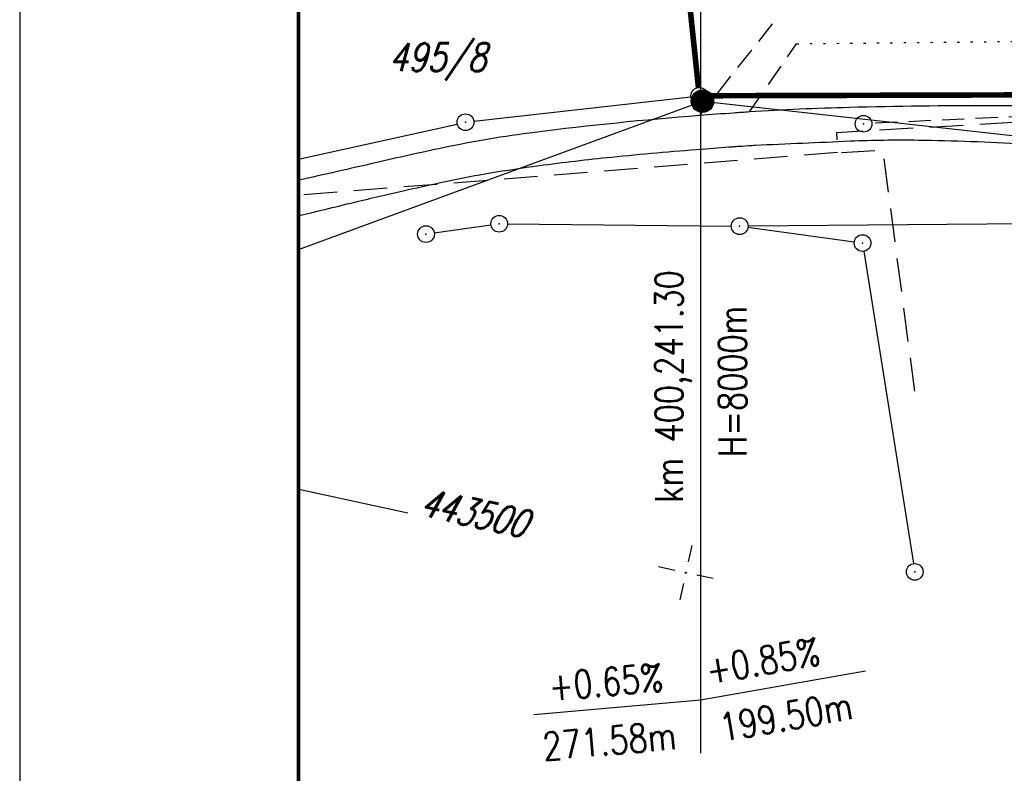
# Model space of a CAD drawing. Extents: x 0 to 1135, y 0 to 420.
# Tile 2 of 77: x 0 to 88, y 80 to 147. Entities that reach past the tile are written whole.
import ezdxf

# ---------------------------------------------------------------- set-up
doc = ezdxf.new("R2010")
doc.units = 0
doc.header["$LTSCALE"] = 2
doc.header["$MEASUREMENT"] = 0
for name, pattern in [('AUSGEZOGEN', [0]), ('GESTRICH-X2', [1.5, 1, -0.5]), ('GESTRICHELTX3', [2.25, 1.5, -0.75]), ('GETRENNTX3', [3.25, 1, -0.75, 0, -0.75, 0, -0.75]), ('PUNKTX2_STR', [0.6, 0.1, -0.5])]:
    doc.linetypes.add(name, pattern=pattern)
doc.layers.get('0').update_dxf_attribs({"color": 8, "linetype": 'AUSGEZOGEN'})
for name, color, linetype in [('BOESCHG', 8, 'AUSGEZOGEN'), ('FBRTOP', 8, 'AUSGEZOGEN'), ('FLSTNR', 8, 'AUSGEZOGEN'), ('GRENZL', 8, 'AUSGEZOGEN'), ('GRENZL-BAB', 7, 'AUSGEZOGEN'), ('GRENZP', 8, 'AUSGEZOGEN'), ('GRENZP-BAB', 7, 'AUSGEZOGEN'), ('NETZ', 250, 'AUSGEZOGEN'), ('NUTZUNG', 8, 'PUNKTX2_STR'), ('NZ', 8, 'AUSGEZOGEN'), ('RAHMEN', 250, 'AUSGEZOGEN'), ('Schmutzw', 30, 'GESTRICH-X2'), ('SCHSYMBOL', 200, 'AUSGEZOGEN'), ('SIGNATUR', 8, 'AUSGEZOGEN'), ('STRASSE', 8, 'AUSGEZOGEN'), ('Telekom', 8, 'GETRENNTX3'), ('W-LTG', 8, 'GESTRICHELTX3'), ('WEG', 8, 'GESTRICH-X2')]:
    doc.layers.add(name, color=color, linetype=linetype)
doc.styles.add('ROMANS', font='romans.shx', dxfattribs={"width": 0.8})

# ---------------------------------------------------------------- blocks, each defined once
blk = doc.blocks.new('IKR')
at = {"color": 0}
for p, q in [((0, 1), (0, 2.5)), ((-2.5, 0), (-1, 0)), ((1, 0), (2.5, 0)), ((0, -2.5), (0, -1))]:
    blk.add_line(p, q, dxfattribs=at)
blk.add_circle((0, 0), 0.05, dxfattribs=at)
blk.add_point((0, 0), dxfattribs=at)
blk = doc.blocks.new('*X18')
at = {"color": 0}
for p, q in [((212.234, 257.394), (213.242, 258.402)), ((212.236, 257.466), (213.169, 258.4)), ((212.237, 257.326), (213.31, 258.399)), ((212.244, 257.262), (213.373, 258.392)), ((212.244, 257.545), (213.09, 258.391)), ((212.254, 257.202), (213.434, 258.381)), ((212.261, 257.633), (213.003, 258.375)), ((212.268, 257.145), (213.491, 258.368)), ((212.284, 257.09), (213.545, 258.351)), ((212.29, 257.732), (212.903, 258.346)), ((212.303, 257.038), (213.597, 258.333)), ((212.324, 256.988), (213.647, 258.312)), ((212.343, 257.856), (212.779, 258.293)), ((212.347, 256.941), (213.694, 258.288)), ((212.372, 256.895), (213.74, 258.263)), ((212.399, 256.852), (213.783, 258.236)), ((212.428, 256.81), (213.825, 258.207)), ((212.459, 256.77), (213.865, 258.176)), ((212.492, 256.732), (213.903, 258.143)), ((212.526, 256.696), (213.939, 258.109)), ((212.563, 256.662), (213.974, 258.073)), ((212.601, 256.629), (214.006, 258.035)), ((212.64, 256.598), (214.037, 257.995)), ((212.682, 256.569), (214.066, 257.953)), ((212.726, 256.542), (214.093, 257.91)), ((212.771, 256.517), (214.119, 257.864)), ((212.819, 256.493), (214.142, 257.817)), ((212.868, 256.472), (214.163, 257.767)), ((212.92, 256.454), (214.182, 257.715)), ((212.975, 256.437), (214.198, 257.661)), ((213.032, 256.424), (214.211, 257.603)), ((213.092, 256.414), (214.222, 257.543)), ((213.156, 256.407), (214.229, 257.479)), ((213.224, 256.404), (214.232, 257.412)), ((213.296, 256.406), (214.23, 257.339)), ((213.375, 256.414), (214.222, 257.26)), ((213.463, 256.43), (214.205, 257.173)), ((213.563, 256.46), (214.176, 257.073)), ((213.686, 256.512), (214.123, 256.949))]:
    blk.add_line(p, q, dxfattribs=at)
blk = doc.blocks.new('SRMAST2')
at = {"color": 0}
blk.add_circle((0, 0), 0.999, dxfattribs=at)
blk.add_point((0, 0), dxfattribs=at)
blk.add_blockref('*X18', (-213.233, -257.403))
blk = doc.blocks.new('GST')
at = {"color": 0}
blk.add_circle((0, 0), 0.75, dxfattribs=at)
blk.add_point((0, 0), dxfattribs=at)
blk = doc.blocks.new('10')
blk.add_blockref('GST', (0, 0))

msp = doc.modelspace()

# ---------------------------------------------------------------- linework, layer by layer
at = {"layer": 'BOESCHG'}
msp.add_lwpolyline([(25, 178.723, 0.001089), (25.469, 178.677, 0.00246), (37.498, 177.596, 0.001356), (51.824, 176.418, -0.001464), (65.091, 175.324, -0.029093), (81.171, 173.003, -0.171629), (83.598, 171.543, -0.037492), (84.376, 170.441, 0.024446), (85.522, 168.722, 0.014127), (88.854, 164.478, 0.029536), (90.62, 162.593, 0.083661), (94.569, 159.938, 0.028171), (107.672, 154.875, 0.00003), (117.197, 151.799, -0.000044), (123.604, 149.729, -0.000048), (130.611, 147.465, 0.000041), (138.829, 144.81, 0.028446), (141.265, 144.173, 0.010027), (148.292, 142.904, 0.129436), (153.603, 143.43, 0.081287), (160.912, 147.6)], format="xyb", dxfattribs=at)
at = {"layer": 'FBRTOP'}
for points in [[(661.143, 179.109, 0.000001), (685.944, 183.769, 0.000098)], [(439.533, 157.453, -0.00093), (440.961, 156.693, -0.001842), (441.68, 156.305, -0.000702), (443.25, 155.448, 0.000895), (444.481, 154.776, 0.031517), (447.676, 153.293, 0.030859), (451.101, 152.196, 0.030259), (454.59, 151.533, 0.030943), (458.056, 151.306, 0.000875), (468.275, 151.288, 0.000286), (499.488, 151.305, 0.000004), (556.365, 151.37, 0.000067)], [(700.607, 186.532, -0.000002), (715, 189.244, -0.000023)], [(323.991, 279.883, -0.000006), (352.817, 279.883, -0.000191)]]:
    msp.add_lwpolyline(points, format="xyb", dxfattribs=at)
at = {"layer": 'GRENZL'}
for p, q in [((40.713, 138.118), (60.181, 140.318)), ((25, 134.713), (39.235, 137.871)), ((43.739, 128.925), (63.797, 128.725)), ((96.495, 128.97), (65.297, 128.723)), ((37.168, 128.109), (42.246, 128.828)), ((65.29, 128.615), (74.822, 127.305)), ((75.682, 126.462), (80.124, 98.467))]:
    msp.add_line(p, q, dxfattribs=at)
at = {"layer": 'GRENZL-BAB', "const_width": 0.5, "flags": 128}
for points in [[(60.848, 141.148), (57.71, 171.034)], [(61.677, 140.404), (105.663, 140.522)]]:
    msp.add_lwpolyline(points, dxfattribs=at)
at = {"layer": 'NUTZUNG'}
msp.add_line((69.654, 145.064), (124.228, 145.636), dxfattribs=at)
at = {"layer": 'NZ'}
for p, q in [((61.045, 206.592), (61.044, 81.477)), ((61.044, 86.259), (75.817, 88.864)), ((46.101, 84.952), (61.044, 86.259))]:
    msp.add_line(p, q, dxfattribs=at)
at = {"layer": 'RAHMEN'}
for p, q in [((0, 420), (0, 0)), ((25.02, 105.13), (34.796, 103.024))]:
    msp.add_line(p, q, dxfattribs=at)
at = {"layer": 'RAHMEN', "const_width": 0.35}
msp.add_lwpolyline([(25, 5), (1130, 5), (1130, 415), (25, 415), (25, 5)], dxfattribs=at)
at = {"layer": 'Schmutzw'}
msp.add_line((120.647, 139.986), (76.404, 137.928), dxfattribs=at)
at = {"layer": 'STRASSE'}
for points in [[(186.344, 101.604, -0.039911), (173.101, 106.165, -0.012144), (166.379, 109.295, -0.028721), (163.652, 110.847, -0.010796), (159.626, 113.581, -0.010213), (155.495, 116.647, -0.018604), (148.251, 122.702, 0.014952), (139.294, 130.299, 0.012128), (133.418, 134.759, 0.023812), (130.269, 136.811, 0.048246), (127.261, 138.203, 0.066229), (124.892, 138.695, 0.008891), (121.745, 138.867, 0.003872), (114.511, 139.078, 0.001426), (94.715, 139.445, 0.003723), (87.134, 139.508, 0.006605), (74.387, 139.349, 0.009404), (65.443, 138.952, 0.002456), (64.005, 138.854, 0.001151), (60.938, 138.622, 0.011815), (46.185, 137.123, 0.021005), (37.958, 135.737, 0.004539), (31.902, 134.395, -0.002157), (25, 132.832, -0.001347)], [(25, 129.644, -0.000383), (30.37, 130.95, -0.002663), (32.577, 131.472, -0.002288), (35.636, 132.164, -0.002383), (38.58, 132.802, -0.010388), (42.167, 133.483, -0.008539), (46.559, 134.146, -0.00787), (53.066, 134.911, -0.006337), (61.171, 135.631, -0.000145), (63.91, 135.839, -0.001269), (64.224, 135.862, -0.000535), (64.466, 135.879, -0.000111), (65.632, 135.958, -0.005819), (65.927, 135.974, -0.000201), (74.464, 136.35, -0.014925), (80.564, 136.434, -0.009641), (90, 136.101)]]:
    msp.add_lwpolyline(points, format="xyb", dxfattribs=at)
at = {"layer": 'Telekom', "linetype": 'Continuous'}
msp.add_lwpolyline([(25, 126.624), (61.212, 139.92), (139.675, 131.21), (171.728, 107.838), (210.778, 99.619), (262.101, 99.509), (308.833, 99.532), (357.848, 108.801)], dxfattribs=at)
at = {"layer": 'W-LTG', "flags": 128}
for points in [[(134.002, 140.593), (73.233, 137.09), (73.329, 135.306), (77.377, 135.529), (80.28, 113.436)], [(73.329, 135.306), (25, 131.479)]]:
    msp.add_lwpolyline(points, dxfattribs=at)
at = {"layer": 'WEG'}
for p, q in [((67.473, 146.841), (60.938, 138.622)), ((65.443, 138.952), (69.654, 145.064))]:
    msp.add_line(p, q, dxfattribs=at)

# ---------------------------------------------------------------- block references
at = {"layer": 'GRENZP'}
for p in [(39.968, 138.033), (42.989, 128.933), (64.547, 128.717), (36.426, 128.004), (75.565, 127.203), (80.241, 97.727)]:
    msp.add_blockref('GST', p, dxfattribs=at)
at = {"layer": 'GRENZP-BAB'}
msp.add_blockref('GST', (60.927, 140.402), dxfattribs=at)
at = {"layer": 'NETZ', "rotation": 167.8411}
msp.add_blockref('IKR', (59.719, 97.654), dxfattribs=at)
at = {"layer": 'SCHSYMBOL', "rotation": 359.9999655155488}
msp.add_blockref('10', (75.655, 137.893), dxfattribs=at)
at = {"layer": 'SIGNATUR', "rotation": 77.841165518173}
msp.add_blockref('SRMAST2', (61.212, 139.92), dxfattribs=at)

# ---------------------------------------------------------------- texts
at = {"layer": 'FLSTNR', "style": 'ROMANS', "oblique": 15, "width": 0.8}
msp.add_text('495/8', height=2.5, dxfattribs=at).set_placement((33.098, 142.603))
at = {"layer": 'NETZ', "style": 'ROMANS', "oblique": 16.6, "width": 0.75}
msp.add_text('443500', height=2.5, rotation=347.8411, dxfattribs=at).set_placement((35.773, 102.813))
at = {"layer": 'NZ', "style": 'ROMANS', "width": 0.8}
for s, rotation, p in [('km 400,241.30', 89.99972, (59.462, 103.933)), ('H=8000m', 89.99972, (65.15, 108.041)), ('+0.85%%%', 9.99972, (61.776, 87.64)), ('+0.65%%%', 4.99972, (47.536, 86.167)), ('199.50m', 9.99972, (62.99, 82.5)), ('271.58m', 4.99972, (46.994, 80.821))]:
    msp.add_text(s, height=2.5, rotation=rotation, dxfattribs=at).set_placement(p)

doc.saveas('drawing.dxf')
